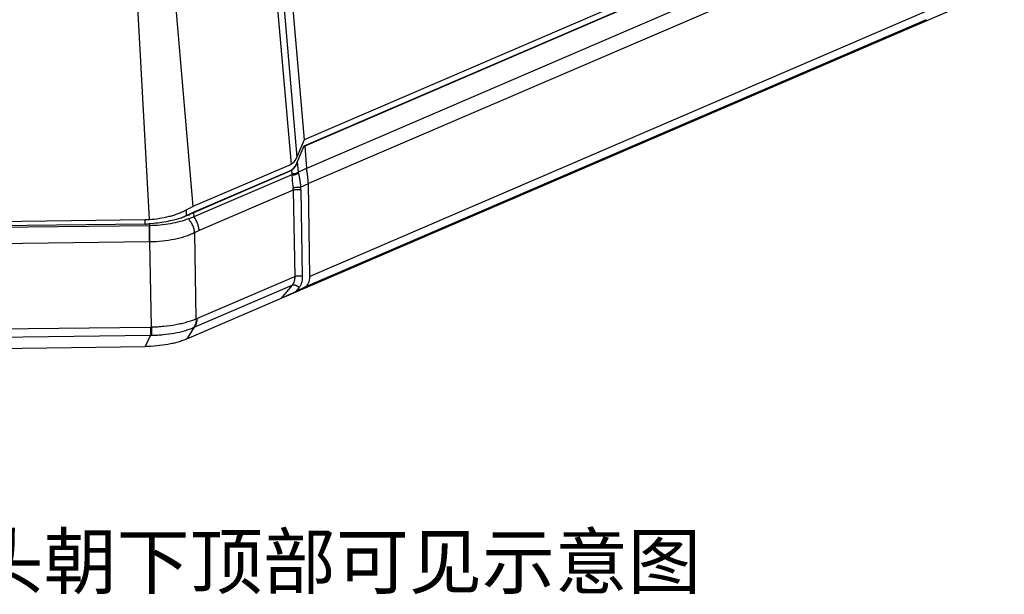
# Model space of a CAD drawing. Header units: millimetres. Extents: x 37 to 570, y 22 to 398.
# Tile 3 of 52: x 128 to 220, y 22 to 76. Entities that reach past the tile are written whole.
import ezdxf

# ---------------------------------------------------------------- set-up
doc = ezdxf.new("R2010")
doc.units = ezdxf.units.MM
doc.header["$LTSCALE"] = 32.67
doc.layers.add('00_COMPONENTS', color=7, linetype='CONTINUOUS')
doc.layers.add('50_ALL_DETAILS', color=7, linetype='CONTINUOUS')
doc.styles.get("Standard").update_dxf_attribs({"font": 'simfang.ttf'})

msp = doc.modelspace()

# ---------------------------------------------------------------- linework, layer by layer
at = {"layer": '00_COMPONENTS', "color": 7}
for p, q in [((209.289, 87.458), (154.628, 63.922)), ((208.902, 87.867), (154.651, 64.506)), ((209.579, 87.558), (154.701, 63.927)), ((153.305, 79.982), (154.651, 64.506)), ((143.71, 45.916), (220.019, 78.774)), ((212.715, 75.725), (211.882, 75.323)), ((154.651, 64.506), (153.975, 62.876)), ((154.605, 63.901), (154.011, 62.467)), ((154.701, 63.927), (154.605, 63.901)), ((154.628, 63.922), (154.605, 63.901)), ((154.701, 63.927), (154.879, 61.873)), ((153.423, 62.217), (144.271, 58.276)), ((153.473, 61.638), (144.321, 57.697)), ((153.473, 61.638), (153.292, 61.586)), ((153.292, 61.586), (144.14, 57.645)), ((155.192, 51.751), (155.04, 60.417)), ((125.272, 56.869), (139.783, 57.052)), ((139.798, 56.643), (125.286, 56.459)), ((154.713, 50.75), (153.88, 50.348)), ((125.288, 45.018), (139.8, 45.201))]:
    msp.add_line(p, q, dxfattribs=at)
at = {"layer": '00_COMPONENTS', "color": 4}
for p, q in [((212.024, 86.439), (154.883, 61.835)), ((212.836, 85.304), (155.04, 60.417)), ((151.749, 81.467), (153.423, 62.217)), ((152.371, 81.328), (153.975, 62.876)), ((142.597, 77.526), (144.271, 58.276)), ((139.105, 76.888), (140.164, 57.068)), ((213.177, 76.719), (155.192, 51.751)), ((212.715, 75.725), (154.713, 50.75)), ((211.214, 74.983), (211.23, 75.002)), ((153.473, 61.638), (153.497, 61.366)), ((154.011, 62.467), (154.095, 61.495)), ((154.095, 61.495), (154.879, 61.873)), ((153.511, 61.249), (144.355, 57.306)), ((153.627, 59.814), (144.839, 56.03)), ((153.627, 59.814), (153.769, 51.752)), ((154.32, 60.085), (155.04, 60.432)), ((154.338, 59.831), (154.479, 51.769)), ((143.624, 57.957), (143.625, 57.403)), ((139.783, 57.052), (139.784, 56.643)), ((144.321, 57.697), (144.14, 57.645)), ((144.321, 57.697), (144.355, 57.306)), ((140.195, 56.49), (124.9, 56.297)), ((140.186, 56.659), (140.195, 56.49)), ((144.575, 47.794), (144.432, 55.833)), ((140.22, 54.966), (124.926, 54.773)), ((140.387, 47.029), (140.246, 54.966)), ((144.626, 47.815), (153.769, 51.752)), ((144.395, 47.01), (153.529, 50.943)), ((153.529, 50.943), (152.515, 49.707)), ((154.162, 50.692), (153.88, 50.348)), ((124.867, 46.832), (140.313, 47.027)), ((144.395, 47.01), (143.71, 45.916)), ((124.859, 46.068), (140.305, 46.263)), ((140.305, 46.263), (139.8, 45.201))]:
    msp.add_line(p, q, dxfattribs=at)
at = {"layer": '00_COMPONENTS', "color": 7}
msp.add_lwpolyline([(153.951, 62.31), (153.95, 62.306), (153.946, 62.298), (153.942, 62.29), (153.939, 62.282), (153.935, 62.274), (153.931, 62.266), (153.927, 62.259), (153.922, 62.251), (153.92, 62.247)], dxfattribs=at)
for centre, radius, start, end in [((151.812, 63.214), 2.323, 335.35664, 335.50924), ((151.836, 63.203), 2.296, 335.50488, 337.11419), ((151.95, 63.158), 2.173, 337.04098, 341.46669), ((140.686, 63.955), 7.182, 290.24671, 291.03131), ((140.533, 65.02), 8.237, 288.67904, 289.36274), ((141.338, 63.019), 6.079, 294.06106, 295.75979), ((147.015, 51.263), 6.976, 114.25123, 115.79015), ((146.642, 52.095), 6.064, 112.50587, 114.26995), ((139.711, 63.55), 6.908, 270.72172, 273.94392)]:
    msp.add_arc(centre, radius, start, end, dxfattribs=at)
at = {"layer": '00_COMPONENTS', "color": 4}
for centre, radius, start, end in [((155.498, 61.54), 2.008, 184.9786, 188.33897), ((155.643, 61.714), 1.563, 188.06406, 191.53656), ((151.703, 59.785), 1.925, 0.86956, 6.55528), ((151.782, 59.783), 2.556, 1.07974, 6.78138), ((140.383, 42.91), 13.582, 90.67055, 90.79435), ((140.365, 43.482), 11.485, 90.59357, 90.72379), ((143.663, 50.052), 2.435, 291.99985, 293.29716), ((140.261, 51.114), 4.088, 270.72558, 271.76421), ((142.96, 50.186), 3.485, 293.14496, 294.32543), ((140.345, 51.766), 5.503, 269.57927, 270.54684)]:
    msp.add_arc(centre, radius, start, end, dxfattribs=at)
at = {"layer": '00_COMPONENTS', "color": 7}
for centre, major_axis, ratio, start_param, end_param in [((212.208, 75.463), (1.051, 0.502), 0.013109, 8.16359, 9.751038), ((153.597, 62.842), (0.372, 0.631), 0.44218, -2.598377, -1.263712), ((157.002, 61.255), (1.908, -1.451), 0.650921, -2.607947, -2.586742), ((153.959, 60.79), (-0.561, 1.391), 0.663864, -2.094022, -2.083394), ((139.622, 61.74), (5.496, -0.248), 0.851812, -1.502958, -1.433655), ((154.112, 52.123), (-0.561, 1.391), 0.663864, -3.097586, -2.094022), ((153.52, 50.192), (1.062, 0.507), 0.012848, -2.818715, -1.231267)]:
    msp.add_ellipse(centre, major_axis=major_axis, ratio=ratio, start_param=start_param, end_param=end_param, dxfattribs=at)
for points, knots in [([(153.92, 62.247), (153.876, 62.166), (153.779, 62.014), (153.639, 61.846), (153.522, 61.736), (153.442, 61.671), (153.366, 61.622), (153.316, 61.596), (153.292, 61.586)], [0, 0, 0, 0, 0.299589, 0.581919, 0.706985, 0.818412, 0.915547, 1, 1, 1, 1]), ([(153.923, 62.246), (153.89, 62.175), (153.821, 62.041), (153.72, 61.889), (153.637, 61.787), (153.58, 61.725), (153.527, 61.676), (153.491, 61.649), (153.473, 61.638)], [0, 0, 0, 0, 0.306518, 0.59018, 0.714287, 0.823918, 0.918651, 1, 1, 1, 1]), ([(155.04, 60.432), (155.036, 60.554), (155.017, 60.8), (154.972, 61.162), (154.924, 61.508), (154.895, 61.73), (154.883, 61.835)], [0, 0, 0, 0, 0.258601, 0.524349, 0.77625, 1, 1, 1, 1]), ([(140.164, 57.068), (140.487, 57.092), (141.121, 57.162), (141.893, 57.316), (142.477, 57.479), (142.885, 57.617), (143.268, 57.774), (143.509, 57.894), (143.624, 57.957)], [0, 0, 0, 0, 0.270456, 0.53087, 0.655472, 0.77548, 0.890422, 1, 1, 1, 1]), ([(143.624, 57.957), (143.731, 58.016), (143.944, 58.127), (144.161, 58.229), (144.271, 58.276)], [0, 0, 0, 0, 0.50529, 1, 1, 1, 1]), ([(143.171, 57.217), (142.946, 57.141), (142.477, 57.004), (141.745, 56.845), (140.976, 56.727), (140.452, 56.677), (140.186, 56.659)], [0, 0, 0, 0, 0.234119, 0.480977, 0.73744, 1, 1, 1, 1]), ([(143.807, 57.49), (143.764, 57.468), (143.586, 57.382), (143.403, 57.305), (143.263, 57.252)], [0, 0, 0, 0, 0.242584, 1, 1, 1, 1]), ([(143.816, 57.468), (143.772, 57.448), (143.591, 57.369), (143.406, 57.299), (143.264, 57.249)], [0, 0, 0, 0, 0.243401, 1, 1, 1, 1]), ([(144.14, 57.645), (144.111, 57.632), (143.999, 57.583), (143.888, 57.53), (143.807, 57.49)], [0, 0, 0, 0, 0.255077, 1, 1, 1, 1]), ([(143.71, 45.916), (143.58, 45.86), (143.307, 45.754), (142.875, 45.617), (142.413, 45.497), (141.75, 45.361), (140.877, 45.243), (140.163, 45.206), (139.8, 45.201)], [0, 0, 0, 0, 0.106419, 0.219801, 0.339455, 0.464551, 0.72729, 1, 1, 1, 1])]:
    msp.add_open_spline(points, degree=3, knots=knots, dxfattribs=at)
at = {"layer": '00_COMPONENTS', "color": 4}
for points, knots in [([(153.497, 61.366), (153.549, 61.354), (153.659, 61.342), (153.822, 61.359), (153.972, 61.408), (154.059, 61.463), (154.095, 61.495)], [0, 0, 0, 0, 0.255736, 0.518544, 0.771429, 1, 1, 1, 1]), ([(153.511, 61.249), (153.509, 61.158), (153.514, 60.91), (153.545, 60.578), (153.585, 60.255), (153.606, 60.088), (153.615, 60.005)], [0, 0, 0, 0, 0.217611, 0.596196, 0.799445, 1, 1, 1, 1]), ([(153.511, 61.249), (153.564, 61.239), (153.675, 61.232), (153.838, 61.256), (153.989, 61.31), (154.076, 61.368), (154.111, 61.401)], [0, 0, 0, 0, 0.253781, 0.516734, 0.770742, 1, 1, 1, 1]), ([(154.111, 61.401), (154.131, 61.305), (154.173, 61.1), (154.235, 60.778), (154.289, 60.436), (154.313, 60.201), (154.32, 60.085)], [0, 0, 0, 0, 0.22029, 0.470878, 0.737939, 1, 1, 1, 1]), ([(153.615, 60.005), (153.639, 60.015), (153.692, 60.033), (153.808, 60.064), (153.964, 60.09), (154.122, 60.1), (154.24, 60.096), (154.295, 60.089), (154.32, 60.085)], [0, 0, 0, 0, 0.110174, 0.233653, 0.503187, 0.771041, 0.892501, 1, 1, 1, 1]), ([(153.627, 59.814), (153.652, 59.824), (153.705, 59.842), (153.821, 59.868), (153.979, 59.883), (154.138, 59.875), (154.258, 59.855), (154.312, 59.84), (154.338, 59.831)], [0, 0, 0, 0, 0.108897, 0.230614, 0.497069, 0.765084, 0.888663, 1, 1, 1, 1]), ([(143.84, 57.131), (143.582, 57.029), (143.029, 56.847), (142.148, 56.652), (141.204, 56.528), (140.554, 56.495), (140.224, 56.491)], [0, 0, 0, 0, 0.226269, 0.471886, 0.731877, 1, 1, 1, 1]), ([(143.98, 57.544), (143.965, 57.539), (143.935, 57.53), (143.891, 57.515), (143.848, 57.502), (143.82, 57.494), (143.807, 57.49)], [0, 0, 0, 0, 0.255483, 0.516923, 0.762681, 1, 1, 1, 1]), ([(144.355, 57.306), (144.312, 57.294), (144.138, 57.243), (143.967, 57.182), (143.84, 57.131)], [0, 0, 0, 0, 0.247864, 1, 1, 1, 1]), ([(144.432, 55.833), (144.422, 55.949), (144.378, 56.185), (144.254, 56.527), (144.075, 56.849), (143.923, 57.043), (143.84, 57.131)], [0, 0, 0, 0, 0.240358, 0.493119, 0.749446, 1, 1, 1, 1]), ([(144.839, 56.03), (144.836, 56.143), (144.808, 56.371), (144.71, 56.706), (144.56, 57.024), (144.428, 57.217), (144.355, 57.306)], [0, 0, 0, 0, 0.24299, 0.495747, 0.750702, 1, 1, 1, 1]), ([(140.22, 54.966), (140.22, 55.231), (140.216, 55.626), (140.205, 56.134), (140.199, 56.377), (140.195, 56.49)], [0, 0, 0, 0, 0.522014, 0.775819, 1, 1, 1, 1]), ([(140.246, 54.966), (140.246, 55.232), (140.243, 55.626), (140.234, 56.134), (140.228, 56.377), (140.224, 56.491)], [0, 0, 0, 0, 0.522024, 0.775827, 1, 1, 1, 1]), ([(144.432, 55.833), (144.294, 55.764), (144.002, 55.634), (143.541, 55.466), (143.046, 55.321), (142.337, 55.157), (141.401, 55.016), (140.636, 54.972), (140.246, 54.966)], [0, 0, 0, 0, 0.107854, 0.221986, 0.341886, 0.466875, 0.728688, 1, 1, 1, 1]), ([(144.839, 56.03), (144.805, 56.016), (144.667, 55.954), (144.532, 55.887), (144.432, 55.833)], [0, 0, 0, 0, 0.246811, 1, 1, 1, 1]), ([(153.769, 51.752), (153.77, 51.673), (153.762, 51.52), (153.718, 51.301), (153.642, 51.106), (153.569, 50.993), (153.529, 50.943)], [0, 0, 0, 0, 0.275566, 0.534539, 0.775709, 1, 1, 1, 1]), ([(153.769, 51.752), (153.793, 51.762), (153.846, 51.78), (153.963, 51.806), (154.121, 51.821), (154.28, 51.813), (154.399, 51.793), (154.454, 51.778), (154.479, 51.769)], [0, 0, 0, 0, 0.108897, 0.230614, 0.497069, 0.765084, 0.888663, 1, 1, 1, 1]), ([(154.479, 51.769), (154.481, 51.664), (154.471, 51.46), (154.413, 51.168), (154.313, 50.909), (154.216, 50.758), (154.162, 50.692)], [0, 0, 0, 0, 0.275632, 0.534585, 0.77571, 1, 1, 1, 1]), ([(153.529, 50.943), (153.552, 50.953), (153.603, 50.968), (153.685, 50.972), (153.772, 50.96), (153.892, 50.923), (154.032, 50.84), (154.124, 50.745), (154.162, 50.692)], [0, 0, 0, 0, 0.104501, 0.216594, 0.336623, 0.463746, 0.731072, 1, 1, 1, 1]), ([(144.626, 47.815), (144.628, 47.737), (144.622, 47.584), (144.581, 47.367), (144.507, 47.173), (144.436, 47.06), (144.395, 47.01)], [0, 0, 0, 0, 0.275826, 0.534724, 0.775712, 1, 1, 1, 1]), ([(140.313, 47.027), (140.314, 46.879), (140.313, 46.672), (140.309, 46.417), (140.307, 46.31), (140.305, 46.263)], [0, 0, 0, 0, 0.579341, 0.813214, 1, 1, 1, 1]), ([(140.387, 47.029), (140.583, 47.034), (140.972, 47.053), (141.734, 47.117), (142.475, 47.22), (143.185, 47.365), (143.68, 47.489), (144.142, 47.63), (144.435, 47.737), (144.575, 47.794)], [0, 0, 0, 0, 0.137287, 0.273189, 0.536336, 0.661503, 0.781073, 0.894164, 1, 1, 1, 1]), ([(140.387, 47.029), (140.391, 46.881), (140.395, 46.673), (140.398, 46.418), (140.398, 46.31), (140.398, 46.263)], [0, 0, 0, 0, 0.579993, 0.813736, 1, 1, 1, 1]), ([(140.398, 46.263), (140.581, 46.265), (140.944, 46.276), (141.655, 46.326), (142.507, 46.441), (143.319, 46.627), (143.917, 46.817), (144.196, 46.924), (144.33, 46.982)], [0, 0, 0, 0, 0.136275, 0.270996, 0.532205, 0.777025, 0.891541, 1, 1, 1, 1]), ([(144.575, 47.794), (144.576, 47.715), (144.568, 47.56), (144.523, 47.341), (144.445, 47.145), (144.371, 47.031), (144.33, 46.982)], [0, 0, 0, 0, 0.275049, 0.533769, 0.775074, 1, 1, 1, 1])]:
    msp.add_open_spline(points, degree=3, knots=knots, dxfattribs=at)

# ---------------------------------------------------------------- texts
at = {"layer": '50_ALL_DETAILS', "color": 3}
msp.add_text('镜头朝下顶部可见示意图', height=5, dxfattribs=at).set_placement((116.687, 22.633))

doc.saveas('drawing.dxf')
